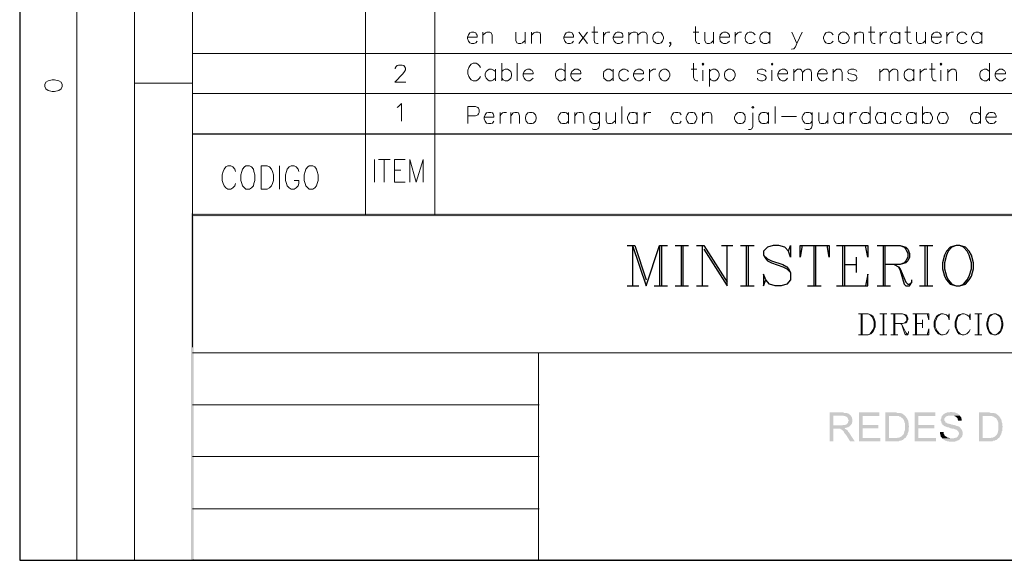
# Model space of a CAD drawing. Header units: millimetres. Extents: x 8 to 202, y 3 to 294.
# Tile 1 of 12: x 8 to 97, y 3 to 52. Entities that reach past the tile are written whole.
import ezdxf

# ---------------------------------------------------------------- set-up
doc = ezdxf.new("R2010")
doc.units = ezdxf.units.MM
doc.layers.add('DGE_CONTORNOS', color=7, linetype='Continuous', lineweight=0)
doc.layers.add('DGE_RELLENO', color=7, linetype='Continuous', lineweight=0)

msp = doc.modelspace()

# ---------------------------------------------------------------- hatches: boundary and pattern name
at = {"layer": 'DGE_RELLENO', "true_color": 0x000000}
for points in [[(23.4527, 34.8263), (23.7067, 34.5723), (201.9723, 34.8263)], [(23.4527, 3.2456), (23.7067, 34.5723), (23.4527, 34.8263)], [(23.7067, 3.3726), (23.4527, 3.2456), (23.7067, 34.5723)], [(23.7067, 34.5723), (201.9723, 34.8263), (201.8453, 34.5723)], [(82.677, 16.7076), (81.534, 16.7076), (81.534, 14.0829), (81.8727, 14.0829), (81.8727, 15.2259), (82.2537, 15.2259), (82.8887, 15.2683), (82.931, 15.2683), (83.0157, 15.3106), (83.1003, 15.3106), (83.1427, 15.3529), (83.2273, 15.3529), (83.2697, 15.3953), (83.3543, 15.4376), (83.3967, 15.4799), (83.439, 15.5223), (81.8727, 15.5223), (81.8727, 16.4113), (82.677, 16.4113), (83.439, 16.4536), (83.3967, 16.4959), (83.312, 16.5383), (83.2697, 16.5806), (83.2273, 16.623), (83.1427, 16.623), (83.058, 16.6653), (82.8463, 16.6653), (82.7617, 16.7076)], [(83.439, 16.4536), (82.677, 16.4113), (82.804, 16.4113), (82.8887, 16.3689), (82.9733, 16.3689), (83.0157, 16.3266), (83.058, 16.3266), (83.1003, 16.2843), (83.1427, 16.2419), (83.185, 16.1996), (83.2273, 16.115), (83.2273, 16.0726), (83.2697, 15.988), (83.2697, 15.9456), (83.2273, 15.8609), (83.2273, 15.8186), (83.185, 15.7339), (83.1427, 15.6916), (83.1003, 15.6493), (83.058, 15.607), (82.9733, 15.607), (82.9733, 15.5646), (82.7617, 15.5646), (82.677, 15.5223), (81.8727, 15.5223), (83.439, 15.5223), (83.4813, 15.5646), (83.5237, 15.6493), (83.566, 15.6916), (83.566, 15.7763), (83.6083, 15.8186), (83.6083, 16.115), (83.566, 16.1573), (83.566, 16.2419), (83.5237, 16.3266), (83.4813, 16.3689), (83.4813, 16.4113)], [(86.0637, 16.7076), (84.201, 16.7076), (84.201, 14.0829), (86.1483, 14.0829), (86.1483, 14.3793), (84.5397, 14.3793), (84.5397, 15.2683), (85.979, 15.2683), (85.979, 15.5646), (84.5397, 15.5646), (84.5397, 16.3689), (86.0637, 16.3689)], [(87.503, 16.7076), (86.614, 16.7076), (86.614, 14.0829), (87.8417, 14.0829), (87.884, 14.1253), (88.011, 14.1253), (88.0957, 14.1676), (88.138, 14.2099), (88.2227, 14.2099), (88.265, 14.2523), (88.3073, 14.2946), (88.3497, 14.3369), (88.392, 14.3793), (86.9527, 14.3793), (86.9527, 16.3689), (87.503, 16.3689), (88.392, 16.4113), (88.3497, 16.4536), (88.3073, 16.4959), (88.2227, 16.5383), (88.1803, 16.5806), (88.0957, 16.623), (88.0533, 16.623), (87.9687, 16.6653), (87.6723, 16.6653), (87.5877, 16.7076)], [(88.392, 16.4113), (87.503, 16.3689), (87.8417, 16.3689), (87.884, 16.3266), (87.9687, 16.3266), (88.011, 16.2843), (88.0533, 16.2419), (88.138, 16.1996), (88.1803, 16.1573), (88.2227, 16.115), (88.265, 16.0303), (88.3073, 15.988), (88.3073, 15.9456), (88.3497, 15.8609), (88.3497, 15.8186), (88.392, 15.7339), (88.392, 15.0989), (88.3497, 15.0143), (88.3497, 14.8873), (88.3073, 14.8873), (88.3073, 14.8026), (88.265, 14.7179), (88.2227, 14.6756), (88.1803, 14.6333), (88.138, 14.5909), (88.0957, 14.5486), (88.0533, 14.5063), (87.9687, 14.464), (87.884, 14.4216), (87.757, 14.4216), (87.6723, 14.3793), (86.9527, 14.3793), (88.392, 14.3793), (88.4767, 14.4216), (88.519, 14.5063), (88.519, 14.5486), (88.5613, 14.5909), (88.6037, 14.6756), (88.646, 14.7179), (88.646, 14.8026), (88.6883, 14.8873), (88.6883, 14.972), (88.7307, 15.0143), (88.7307, 15.3106), (88.773, 15.3953), (88.773, 15.4376), (88.7307, 15.5223), (88.7307, 15.7339), (88.6883, 15.8186), (88.6883, 15.9456), (88.646, 16.0303), (88.646, 16.0726), (88.6037, 16.115), (88.5613, 16.1996), (88.519, 16.2419), (88.4767, 16.3266), (88.4343, 16.3689)], [(91.1437, 16.7076), (89.281, 16.7076), (89.281, 14.0829), (91.2283, 14.0829), (91.2283, 14.3793), (89.6197, 14.3793), (89.6197, 15.2683), (91.059, 15.2683), (91.059, 15.5646), (89.6197, 15.5646), (89.6197, 16.3689), (91.1437, 16.3689)], [(92.583, 16.7499), (92.4983, 16.7499), (92.456, 16.7076), (92.2443, 16.7076), (92.1597, 16.6653), (92.1173, 16.6653), (92.0327, 16.623), (91.9903, 16.5806), (91.9057, 16.5383), (91.8633, 16.4959), (91.821, 16.4536), (91.7787, 16.3689), (91.7363, 16.3689), (91.7363, 16.2843), (91.694, 16.2419), (91.694, 16.1573), (91.6517, 16.0726), (91.6517, 15.9456), (91.694, 15.9033), (91.694, 15.8186), (91.7363, 15.7339), (91.7363, 15.6916), (91.7787, 15.6916), (91.7787, 15.607), (91.8633, 15.5646), (91.9057, 15.5223), (91.948, 15.4799), (92.0327, 15.4376), (92.075, 15.4376), (92.1597, 15.3953), (92.202, 15.3953), (92.2867, 15.3529), (92.3713, 15.3529), (92.456, 15.3106), (92.5407, 15.2683), (92.583, 15.2683), (92.71, 15.2259), (92.837, 15.2259), (92.9217, 15.1836), (92.964, 15.1836), (93.0063, 15.1413), (93.091, 15.1413), (93.1333, 15.0989), (93.1757, 15.0566), (93.218, 15.0143), (93.2603, 14.972), (93.2603, 14.9296), (93.3027, 14.8449), (93.3027, 14.7179), (93.2603, 14.6333), (93.218, 14.5486), (93.1757, 14.5063), (93.1333, 14.464), (93.091, 14.4216), (93.0063, 14.4216), (92.964, 14.3793), (92.8793, 14.3793), (92.7947, 14.3369), (91.7787, 14.3369), (91.821, 14.2946), (91.9057, 14.2523), (91.948, 14.2099), (92.0327, 14.1676), (92.075, 14.1253), (92.1597, 14.1253), (92.2443, 14.0829), (92.3713, 14.0829), (92.4137, 14.0406), (92.6677, 14.0406), (92.9217, 14.0406), (92.964, 14.0829), (93.0487, 14.0829), (93.091, 14.1253), (93.1757, 14.1253), (93.1757, 14.1676), (93.2603, 14.1676), (93.3027, 14.2099), (93.3873, 14.2523), (93.4297, 14.3369), (93.472, 14.3793), (93.5143, 14.4216), (93.5567, 14.464), (93.599, 14.5486), (93.599, 14.5909), (93.6413, 14.6756), (93.6413, 14.9296), (93.599, 15.0143), (93.599, 15.0566), (93.5567, 15.1413), (93.5143, 15.1836), (93.472, 15.2259), (93.4297, 15.3106), (93.3873, 15.3529), (93.345, 15.3953), (93.2603, 15.4376), (93.1757, 15.4376), (93.1757, 15.4799), (93.091, 15.4799), (93.0063, 15.5223), (92.964, 15.5223), (92.8793, 15.5646), (92.7947, 15.5646), (92.71, 15.607), (92.6253, 15.607), (92.5407, 15.6493), (92.456, 15.6493), (92.3713, 15.6916), (92.2867, 15.6916), (92.202, 15.7339), (92.1597, 15.7763), (92.1173, 15.7763), (92.075, 15.8186), (92.075, 15.8609), (92.0327, 15.9033), (91.9903, 15.9456), (91.9903, 16.1573), (92.0327, 16.1996), (92.075, 16.2843), (92.1173, 16.3266), (92.1597, 16.3266), (92.202, 16.3689), (92.2867, 16.3689), (92.329, 16.4113), (93.3873, 16.4113), (93.345, 16.4959), (93.2603, 16.5383), (93.218, 16.5806), (93.1757, 16.623), (93.091, 16.623), (93.091, 16.6653), (93.0063, 16.6653), (92.964, 16.7076), (92.7523, 16.7076), (92.6677, 16.7499)], [(93.3873, 16.4113), (92.583, 16.4113), (92.8793, 16.4113), (92.9217, 16.3689), (93.0063, 16.3266), (93.0487, 16.2843), (93.091, 16.2419), (93.1333, 16.1996), (93.1757, 16.1573), (93.1757, 16.0726), (93.218, 16.0303), (93.218, 15.9456), (93.5567, 15.9456), (93.5567, 16.115), (93.5143, 16.1573), (93.5143, 16.2419), (93.472, 16.2843), (93.4297, 16.3689)], [(96.012, 16.7076), (95.123, 16.7076), (95.123, 14.0829), (96.3507, 14.0829), (96.393, 14.1253), (96.52, 14.1253), (96.6047, 14.1676), (96.647, 14.2099), (96.7317, 14.2099), (96.774, 14.2523), (96.8163, 14.2946), (96.8587, 14.3369), (96.901, 14.3793), (95.4617, 14.3793), (95.4617, 16.3689), (96.012, 16.3689), (96.901, 16.4113), (96.8587, 16.4536), (96.8163, 16.4959), (96.7317, 16.5383), (96.6893, 16.5806), (96.6047, 16.623), (96.5623, 16.623), (96.4777, 16.6653), (96.1813, 16.6653), (96.0967, 16.7076)], [(96.901, 16.4113), (96.012, 16.3689), (96.3507, 16.3689), (96.393, 16.3266), (96.4777, 16.3266), (96.52, 16.2843), (96.5623, 16.2419), (96.647, 16.1996), (96.6893, 16.1573), (96.7317, 16.115), (96.774, 16.0303), (96.8163, 15.988), (96.8163, 15.9456), (96.8587, 15.8609), (96.8587, 15.8186), (96.901, 15.7339), (96.901, 15.0989), (96.8587, 15.0143), (96.8587, 14.8873), (96.8163, 14.8873), (96.8163, 14.8026), (96.774, 14.7179), (96.7317, 14.6756), (96.6893, 14.6333), (96.647, 14.5909), (96.6047, 14.5486), (96.5623, 14.5063), (96.4777, 14.464), (96.393, 14.4216), (96.266, 14.4216), (96.1813, 14.3793), (95.4617, 14.3793), (96.901, 14.3793), (96.9857, 14.4216), (97.028, 14.5063), (97.028, 14.5486), (97.0703, 14.5909), (97.1127, 14.6756), (97.155, 14.7179), (97.155, 14.8026), (97.1973, 14.8873), (97.1973, 14.972), (97.2397, 15.0143), (97.2397, 15.3106), (97.282, 15.3953), (97.282, 15.4376), (97.2397, 15.5223), (97.2397, 15.7339), (97.1973, 15.8186), (97.1973, 15.9456), (97.155, 16.0303), (97.155, 16.0726), (97.1127, 16.115), (97.0703, 16.1996), (97.028, 16.2419), (96.9857, 16.3266), (96.9433, 16.3689)], [(82.8887, 15.2683), (82.2537, 15.2259), (82.5077, 15.2259), (82.55, 15.1836), (82.6347, 15.1413), (82.677, 15.0989), (82.7193, 15.0566), (82.804, 14.972), (82.8463, 14.9296), (82.8463, 14.8873), (82.8887, 14.8449), (82.931, 14.7603), (82.9733, 14.7179), (83.058, 14.6333), (83.3967, 14.0829), (83.82, 14.0829), (83.3543, 14.8026), (83.312, 14.8873), (83.2697, 14.9296), (83.2273, 14.972), (83.185, 15.0566), (83.1427, 15.0989), (83.1003, 15.1413), (83.058, 15.1413), (83.0157, 15.1836), (82.931, 15.2259)], [(91.9057, 14.9296), (91.567, 14.9296), (91.567, 14.7603), (91.6093, 14.7179), (91.6093, 14.6333), (91.6517, 14.5909), (91.6517, 14.5063), (91.694, 14.464), (91.7363, 14.4216), (91.7787, 14.3369), (92.6677, 14.3369), (92.5407, 14.3369), (92.456, 14.3793), (92.3713, 14.3793), (92.329, 14.4216), (92.2443, 14.4216), (92.202, 14.464), (92.1597, 14.5063), (92.075, 14.5486), (92.0327, 14.5909), (91.9903, 14.6333), (91.9903, 14.6756), (91.948, 14.7179), (91.9057, 14.8026), (91.9057, 14.8873)], [(23.5797, 3.2456), (23.7067, 3.3726), (23.4527, 3.2456)], [(201.9723, 3.2456), (201.8453, 3.3726), (23.5797, 3.2456)], [(201.8453, 3.3726), (23.5797, 3.2456), (23.7067, 3.3726)]]:
    msp.add_hatch(color=7, dxfattribs=at).paths.add_polyline_path(points, flags=0)

# ---------------------------------------------------------------- linework, layer by layer
at = {"layer": 'DGE_CONTORNOS', "lineweight": 25}
for points in [[(7.874, 293.9063), (7.874, 3.2456)], [(23.5797, 42.0653), (201.9723, 42.0653)], [(23.5797, 34.6993), (201.9723, 34.6993)], [(63.119, 31.9053), (63.8387, 31.9053)], [(63.627, 31.9053), (63.627, 28.2223)], [(63.627, 31.9053), (64.8547, 28.2223), (66.0823, 31.9053), (66.0823, 28.2223)], [(63.8387, 31.9053), (64.8547, 28.7726)], [(66.0823, 31.9053), (66.802, 31.9053)], [(66.2517, 31.9053), (66.2517, 28.2223)], [(67.4793, 31.9053), (68.707, 31.9053)], [(68.0297, 31.9053), (68.0297, 28.2223)], [(68.199, 31.9053), (68.199, 28.2223)], [(69.4267, 31.9053), (70.104, 31.9053)], [(69.9347, 31.9053), (69.9347, 28.2223)], [(70.104, 31.9053), (72.2207, 28.5609)], [(70.104, 31.5666), (72.2207, 28.2223), (72.2207, 31.9053)], [(71.7127, 31.9053), (72.7287, 31.9053)], [(73.4483, 31.9053), (74.676, 31.9053)], [(73.9563, 31.9053), (73.9563, 28.2223)], [(74.1257, 31.9053), (74.1257, 28.2223)], [(77.8087, 31.3973), (77.978, 31.9053), (77.978, 30.847), (77.8087, 31.3973), (77.47, 31.7359), (76.9197, 31.9053), (76.4117, 31.9053), (75.9037, 31.7359), (75.5227, 31.3973), (75.5227, 31.0163), (75.7343, 30.6776), (75.9037, 30.5083), (76.2423, 30.339), (77.3007, 29.9579), (77.6393, 29.7886), (77.978, 29.4499)], [(79.0363, 31.9053), (78.867, 30.847), (78.867, 31.9053), (81.4917, 31.9053), (81.4917, 30.847), (81.3223, 31.9053)], [(80.0947, 31.9053), (80.0947, 28.2223)], [(80.264, 31.9053), (80.264, 28.2223)], [(82.169, 31.9053), (85.0053, 31.9053), (85.0053, 30.847), (84.7937, 31.9053)], [(82.7193, 31.9053), (82.7193, 28.2223)], [(82.8887, 31.9053), (82.8887, 28.2223)], [(85.852, 31.9053), (87.9687, 31.9053), (88.4767, 31.7359), (88.646, 31.5666), (88.8153, 31.1856), (88.8153, 30.847), (88.646, 30.5083), (88.4767, 30.339), (87.9687, 30.1696), (86.5717, 30.1696)], [(86.4023, 31.9053), (86.4023, 28.2223)], [(86.5717, 31.9053), (86.5717, 28.2223)], [(87.9687, 31.9053), (88.3073, 31.7359), (88.4767, 31.5666), (88.646, 31.1856), (88.646, 30.847), (88.4767, 30.5083), (88.3073, 30.339), (87.9687, 30.1696)], [(89.7043, 31.9053), (90.932, 31.9053)], [(90.2123, 31.9053), (90.2123, 28.2223)], [(90.424, 31.9053), (90.424, 28.2223)], [(93.0487, 31.9053), (92.4983, 31.7359), (92.1597, 31.3973), (91.9903, 31.0163), (91.821, 30.339), (91.821, 29.7886), (91.9903, 29.1113), (92.1597, 28.7726), (92.4983, 28.3916), (93.0487, 28.2223), (93.3873, 28.2223), (93.8953, 28.3916), (94.234, 28.7726), (94.4457, 29.1113), (94.615, 29.7886), (94.615, 30.339), (94.4457, 31.0163), (94.234, 31.3973), (93.8953, 31.7359), (93.3873, 31.9053), (93.0487, 31.9053), (92.6677, 31.7359), (92.329, 31.3973), (92.1597, 31.0163), (91.9903, 30.339), (91.9903, 29.7886), (92.1597, 29.1113), (92.329, 28.7726), (92.6677, 28.3916), (93.0487, 28.2223)], [(93.3873, 28.2223), (93.726, 28.3916), (94.0647, 28.7726), (94.234, 29.1113), (94.4457, 29.7886), (94.4457, 30.339), (94.234, 31.0163), (94.0647, 31.3973), (93.726, 31.7359), (93.3873, 31.9053)], [(75.5227, 31.0163), (75.9037, 30.6776), (76.2423, 30.5083), (77.3007, 30.1696), (77.6393, 29.9579), (77.8087, 29.7886), (77.978, 29.4499), (77.978, 28.7726), (77.6393, 28.3916), (77.1313, 28.2223), (76.581, 28.2223), (76.073, 28.3916), (75.7343, 28.7726), (75.5227, 29.2806), (75.5227, 28.2223), (75.7343, 28.7726)], [(83.947, 30.847), (83.947, 29.4499)], [(82.8887, 30.1696), (83.947, 30.1696)], [(87.4183, 30.1696), (87.7993, 29.9579), (87.9687, 29.7886), (88.4767, 28.5609), (88.646, 28.3916), (88.8153, 28.3916), (89.027, 28.5609)], [(87.7993, 29.9579), (87.9687, 29.6193), (88.3073, 28.3916), (88.4767, 28.2223), (88.8153, 28.2223), (89.027, 28.5609), (89.027, 28.7726)], [(82.169, 28.2223), (85.0053, 28.2223), (85.0053, 29.2806), (84.7937, 28.2223)], [(63.119, 28.2223), (64.1773, 28.2223)], [(65.5743, 28.2223), (66.802, 28.2223)], [(67.4793, 28.2223), (68.707, 28.2223)], [(69.4267, 28.2223), (70.485, 28.2223)], [(73.4483, 28.2223), (74.676, 28.2223)], [(79.5443, 28.2223), (80.772, 28.2223)], [(85.852, 28.2223), (87.0797, 28.2223)], [(89.7043, 28.2223), (90.932, 28.2223)], [(7.874, 3.2456), (201.9723, 3.2456)]]:
    msp.add_lwpolyline(points, dxfattribs=at)
at = {"layer": 'DGE_CONTORNOS', "lineweight": 5}
for points in [[(13.081, 293.9063), (13.081, 22.6343)], [(18.3303, 293.9063), (18.3303, 22.6343)], [(23.5797, 293.9063), (23.5797, 22.6343)], [(39.3277, 86.1344), (39.3277, 34.6993)], [(45.6353, 86.1344), (45.6353, 34.6993)], [(13.081, 69.1587), (13.081, 24.2006)], [(23.5797, 49.389), (201.9723, 49.389)], [(23.5797, 46.6797), (18.3303, 46.6797)], [(23.5797, 45.7484), (201.9723, 45.7484)], [(13.081, 34.6993), (13.081, 3.2456)], [(18.3303, 34.6993), (18.3303, 3.2456)], [(84.1587, 25.6823), (85.0477, 25.6823), (85.3017, 25.5976), (85.5133, 25.4283), (85.598, 25.2166), (85.6827, 24.9626), (85.6827, 24.497), (85.598, 24.2429), (85.5133, 24.0736), (85.3017, 23.8619), (85.0477, 23.7773), (84.1587, 23.7773)], [(84.4127, 25.6823), (84.4127, 23.7773)], [(84.4973, 25.6823), (84.4973, 23.7773)], [(85.0477, 25.6823), (85.217, 25.5976), (85.3863, 25.4283), (85.5133, 25.2166), (85.598, 24.9626), (85.598, 24.497), (85.5133, 24.2429), (85.3863, 24.0736), (85.217, 23.8619), (85.0477, 23.7773)], [(86.106, 25.6823), (86.741, 25.6823)], [(86.4023, 25.6823), (86.4023, 23.7773)], [(86.487, 25.6823), (86.487, 23.7773)], [(87.122, 25.6823), (88.1803, 25.6823), (88.4767, 25.5976), (88.5613, 25.513), (88.646, 25.3013), (88.646, 25.132), (88.5613, 24.9626), (88.4767, 24.8779), (88.1803, 24.7933), (87.4607, 24.7933)], [(87.376, 25.6823), (87.376, 23.7773)], [(87.4607, 25.6823), (87.4607, 23.7773)], [(88.1803, 25.6823), (88.392, 25.5976), (88.4767, 25.513), (88.5613, 25.3013), (88.5613, 25.132), (88.4767, 24.9626), (88.392, 24.8779), (88.1803, 24.7933)], [(89.1117, 25.6823), (90.551, 25.6823), (90.551, 25.132), (90.424, 25.6823)], [(89.3657, 25.6823), (89.3657, 23.7773)], [(89.4503, 25.6823), (89.4503, 23.7773)], [(90.0007, 25.132), (90.0007, 24.4123)], [(92.329, 25.4283), (92.4137, 25.132), (92.4137, 25.6823), (92.329, 25.4283), (92.1597, 25.5976), (91.8633, 25.6823), (91.694, 25.6823), (91.44, 25.5976), (91.2707, 25.4283), (91.1437, 25.2166), (91.059, 24.9626), (91.059, 24.497), (91.1437, 24.2429), (91.2707, 24.0736), (91.44, 23.8619), (91.694, 23.7773), (91.8633, 23.7773), (92.1597, 23.8619), (92.329, 24.0736), (92.4137, 24.2429)], [(91.694, 25.6823), (91.5247, 25.5976), (91.3553, 25.4283), (91.2707, 25.2166), (91.1437, 24.9626), (91.1437, 24.497), (91.2707, 24.2429), (91.3553, 24.0736), (91.5247, 23.8619), (91.694, 23.7773)], [(94.234, 25.4283), (94.3187, 25.132), (94.3187, 25.6823), (94.234, 25.4283), (94.0223, 25.5976), (93.7683, 25.6823), (93.599, 25.6823), (93.3027, 25.5976), (93.1333, 25.4283), (93.0487, 25.2166), (92.964, 24.9626), (92.964, 24.497), (93.0487, 24.2429), (93.1333, 24.0736), (93.3027, 23.8619), (93.599, 23.7773), (93.7683, 23.7773), (94.0223, 23.8619), (94.234, 24.0736), (94.3187, 24.2429)], [(93.599, 25.6823), (93.4297, 25.5976), (93.218, 25.4283), (93.1333, 25.2166), (93.0487, 24.9626), (93.0487, 24.497), (93.1333, 24.2429), (93.218, 24.0736), (93.4297, 23.8619), (93.599, 23.7773)], [(94.742, 25.6823), (95.377, 25.6823)], [(95.0383, 25.6823), (95.0383, 23.7773)], [(95.123, 25.6823), (95.123, 23.7773)], [(96.4777, 25.6823), (96.1813, 25.5976), (96.012, 25.4283), (95.9273, 25.2166), (95.8427, 24.8779), (95.8427, 24.5816), (95.9273, 24.2429), (96.012, 24.0736), (96.1813, 23.8619), (96.4777, 23.7773), (96.647, 23.7773), (96.901, 23.8619), (97.1127, 24.0736), (97.1973, 24.2429), (97.282, 24.5816), (97.282, 24.8779), (97.1973, 25.2166), (97.1127, 25.4283), (96.901, 25.5976), (96.647, 25.6823), (96.4777, 25.6823), (96.3083, 25.5976), (96.0967, 25.4283), (96.012, 25.2166), (95.9273, 24.8779), (95.9273, 24.5816), (96.012, 24.2429), (96.0967, 24.0736), (96.3083, 23.8619), (96.4777, 23.7773)], [(96.647, 23.7773), (96.8163, 23.8619), (97.028, 24.0736), (97.1127, 24.2429), (97.1973, 24.5816), (97.1973, 24.8779), (97.1127, 25.2166), (97.028, 25.4283), (96.8163, 25.5976), (96.647, 25.6823)], [(87.9263, 24.7933), (88.0957, 24.7086), (88.1803, 24.5816), (88.4767, 23.989), (88.5613, 23.8619), (88.646, 23.8619), (88.7307, 23.989)], [(88.0957, 24.7086), (88.1803, 24.497), (88.392, 23.8619), (88.4767, 23.7773), (88.646, 23.7773), (88.7307, 23.989), (88.7307, 24.0736)], [(89.1117, 23.7773), (90.551, 23.7773), (90.551, 24.3276), (90.424, 23.7773)], [(89.4503, 24.7933), (90.0007, 24.7933)], [(86.106, 23.7773), (86.741, 23.7773)], [(87.122, 23.7773), (87.757, 23.7773)], [(94.742, 23.7773), (95.377, 23.7773)], [(55.0757, 17.3849), (55.118, 17.3849)], [(55.0757, 12.6859), (55.118, 12.6859)], [(55.0757, 7.9446), (55.118, 7.9446)]]:
    msp.add_lwpolyline(points, dxfattribs=at)
at = {"layer": 'DGE_CONTORNOS', "lineweight": 13}
for points in [[(48.5987, 50.8707), (49.4877, 50.8707), (49.4877, 51.04), (49.403, 51.167), (49.3607, 51.2517), (49.1913, 51.3364), (48.9797, 51.3364), (48.8103, 51.2517), (48.6833, 51.0824), (48.5987, 50.8707), (48.5987, 50.7437), (48.6833, 50.4897), (48.8103, 50.3627), (48.9797, 50.278), (49.1913, 50.278), (49.3607, 50.3627), (49.4877, 50.4897)], [(49.9957, 51.3364), (49.9957, 50.278)], [(49.9957, 51.04), (50.2497, 51.2517), (50.3767, 51.3364), (50.6307, 51.3364), (50.7577, 51.2517), (50.8423, 51.04), (50.8423, 50.278)], [(53.0013, 51.3364), (53.0013, 50.5744), (53.086, 50.3627), (53.2553, 50.278), (53.467, 50.278), (53.594, 50.3627), (53.848, 50.5744)], [(53.848, 51.3364), (53.848, 50.278)], [(54.4407, 51.3364), (54.4407, 50.278)], [(54.4407, 51.04), (54.6523, 51.2517), (54.8217, 51.3364), (55.0333, 51.3364), (55.2027, 51.2517), (55.245, 51.04), (55.245, 50.278)], [(57.3617, 50.8707), (58.2507, 50.8707), (58.2507, 51.04), (58.166, 51.167), (58.1237, 51.2517), (57.9543, 51.3364), (57.7427, 51.3364), (57.5733, 51.2517), (57.4463, 51.0824), (57.3617, 50.8707), (57.3617, 50.7437), (57.4463, 50.4897), (57.5733, 50.3627), (57.7427, 50.278), (57.9543, 50.278), (58.1237, 50.3627), (58.2507, 50.4897)], [(58.7163, 51.3364), (59.5207, 50.278)], [(59.5207, 51.3364), (58.7163, 50.278)], [(59.9017, 51.3364), (60.452, 51.3364)], [(60.1133, 51.8444), (60.1133, 50.5744), (60.198, 50.3627), (60.3673, 50.278), (60.4943, 50.278)], [(60.96, 51.3364), (60.96, 50.278)], [(60.96, 50.8707), (61.0447, 51.0824), (61.1717, 51.2517), (61.341, 51.3364), (61.5527, 51.3364)], [(61.849, 50.8707), (62.738, 50.8707), (62.738, 51.04), (62.6957, 51.167), (62.611, 51.2517), (62.4417, 51.3364), (62.23, 51.3364), (62.103, 51.2517), (61.9337, 51.0824), (61.849, 50.8707), (61.849, 50.7437), (61.9337, 50.4897), (62.103, 50.3627), (62.23, 50.278), (62.4417, 50.278), (62.611, 50.3627), (62.738, 50.4897)], [(63.2883, 51.3364), (63.2883, 50.278)], [(63.2883, 51.04), (63.5, 51.2517), (63.6693, 51.3364), (63.881, 51.3364), (64.0503, 51.2517), (64.0927, 51.04), (64.0927, 50.278)], [(64.0927, 51.04), (64.3467, 51.2517), (64.4737, 51.3364), (64.7277, 51.3364), (64.8547, 51.2517), (64.9393, 51.04), (64.9393, 50.278)], [(65.8283, 51.3364), (65.7013, 51.2517), (65.532, 51.0824), (65.4473, 50.8707), (65.4473, 50.7437), (65.532, 50.4897), (65.7013, 50.3627), (65.8283, 50.278), (66.04, 50.278), (66.2093, 50.3627), (66.3363, 50.4897), (66.421, 50.7437), (66.421, 50.8707), (66.3363, 51.0824), (66.2093, 51.2517), (66.04, 51.3364), (65.8283, 51.3364)], [(69.1303, 51.3364), (69.6383, 51.3364)], [(69.342, 51.8444), (69.342, 50.5744), (69.4267, 50.3627), (69.596, 50.278), (69.723, 50.278)], [(70.1887, 51.3364), (70.1887, 50.5744), (70.2733, 50.3627), (70.4003, 50.278), (70.612, 50.278), (70.7813, 50.3627), (70.993, 50.5744)], [(70.993, 51.3364), (70.993, 50.278)], [(71.5433, 50.8707), (72.4323, 50.8707), (72.4323, 51.04), (72.3477, 51.167), (72.263, 51.2517), (72.136, 51.3364), (71.882, 51.3364), (71.755, 51.2517), (71.5857, 51.0824), (71.5433, 50.8707), (71.5433, 50.7437), (71.5857, 50.4897), (71.755, 50.3627), (71.882, 50.278), (72.136, 50.278), (72.263, 50.3627), (72.4323, 50.4897)], [(72.9403, 51.3364), (72.9403, 50.278)], [(72.9403, 50.8707), (73.025, 51.0824), (73.1943, 51.2517), (73.3213, 51.3364), (73.533, 51.3364)], [(74.7607, 51.0824), (74.5913, 51.2517), (74.4643, 51.3364), (74.2103, 51.3364), (74.0833, 51.2517), (73.914, 51.0824), (73.8717, 50.8707), (73.8717, 50.7437), (73.914, 50.4897), (74.0833, 50.3627), (74.2103, 50.278), (74.4643, 50.278), (74.5913, 50.3627), (74.7607, 50.4897)], [(76.1153, 51.0824), (75.946, 51.2517), (75.819, 51.3364), (75.565, 51.3364), (75.438, 51.2517), (75.2687, 51.0824), (75.184, 50.8707), (75.184, 50.7437), (75.2687, 50.4897), (75.438, 50.3627), (75.565, 50.278), (75.819, 50.278), (75.946, 50.3627), (76.1153, 50.4897)], [(76.1153, 51.3364), (76.1153, 50.278)], [(78.105, 51.3364), (78.5707, 50.278), (79.0363, 51.3364)], [(81.8727, 51.0824), (81.7033, 51.2517), (81.5763, 51.3364), (81.3647, 51.3364), (81.1953, 51.2517), (81.0683, 51.0824), (80.9837, 50.8707), (80.9837, 50.7437), (81.0683, 50.4897), (81.1953, 50.3627), (81.3647, 50.278), (81.5763, 50.278), (81.7033, 50.3627), (81.8727, 50.4897)], [(82.677, 51.3364), (82.55, 51.2517), (82.3807, 51.0824), (82.3383, 50.8707), (82.3383, 50.7437), (82.3807, 50.4897), (82.55, 50.3627), (82.677, 50.278), (82.931, 50.278), (83.058, 50.3627), (83.2273, 50.4897), (83.312, 50.7437), (83.312, 50.8707), (83.2273, 51.0824), (83.058, 51.2517), (82.931, 51.3364), (82.677, 51.3364)], [(83.82, 51.3364), (83.82, 50.278)], [(83.82, 51.04), (84.0317, 51.2517), (84.201, 51.3364), (84.4127, 51.3364), (84.582, 51.2517), (84.6243, 51.04), (84.6243, 50.278)], [(85.09, 51.3364), (85.6403, 51.3364)], [(85.3017, 51.8444), (85.3017, 50.5744), (85.3863, 50.3627), (85.5557, 50.278), (85.6827, 50.278)], [(86.1483, 51.3364), (86.1483, 50.278)], [(86.1483, 50.8707), (86.233, 51.0824), (86.36, 51.2517), (86.5293, 51.3364), (86.741, 51.3364)], [(87.9263, 51.0824), (87.7993, 51.2517), (87.63, 51.3364), (87.4183, 51.3364), (87.249, 51.2517), (87.122, 51.0824), (87.0373, 50.8707), (87.0373, 50.7437), (87.122, 50.4897), (87.249, 50.3627), (87.4183, 50.278), (87.63, 50.278), (87.7993, 50.3627), (87.9263, 50.4897)], [(87.9263, 51.3364), (87.9263, 50.278)], [(88.392, 51.3364), (88.9, 51.3364)], [(88.6037, 51.8444), (88.6037, 50.5744), (88.6883, 50.3627), (88.8577, 50.278), (88.9847, 50.278)], [(89.4503, 51.3364), (89.4503, 50.5744), (89.535, 50.3627), (89.662, 50.278), (89.8737, 50.278), (90.043, 50.3627), (90.2547, 50.5744)], [(90.2547, 51.3364), (90.2547, 50.278)], [(90.805, 50.8707), (91.694, 50.8707), (91.694, 51.04), (91.6093, 51.167), (91.5247, 51.2517), (91.3977, 51.3364), (91.186, 51.3364), (91.0167, 51.2517), (90.8473, 51.0824), (90.805, 50.8707), (90.805, 50.7437), (90.8473, 50.4897), (91.0167, 50.3627), (91.186, 50.278), (91.3977, 50.278), (91.5247, 50.3627), (91.694, 50.4897)], [(92.202, 51.3364), (92.202, 50.278)], [(92.202, 50.8707), (92.2867, 51.0824), (92.456, 51.2517), (92.583, 51.3364), (92.7947, 51.3364)], [(94.0223, 51.0824), (93.853, 51.2517), (93.726, 51.3364), (93.472, 51.3364), (93.345, 51.2517), (93.1757, 51.0824), (93.1333, 50.8707), (93.1333, 50.7437), (93.1757, 50.4897), (93.345, 50.3627), (93.472, 50.278), (93.726, 50.278), (93.853, 50.3627), (94.0223, 50.4897)], [(95.377, 51.0824), (95.2077, 51.2517), (95.0807, 51.3364), (94.8267, 51.3364), (94.6997, 51.2517), (94.5303, 51.0824), (94.4457, 50.8707), (94.4457, 50.7437), (94.5303, 50.4897), (94.6997, 50.3627), (94.8267, 50.278), (95.0807, 50.278), (95.2077, 50.3627), (95.377, 50.4897)], [(95.377, 51.3364), (95.377, 50.278)], [(67.0983, 50.3627), (67.0137, 50.405), (66.9713, 50.3627), (67.0137, 50.278), (67.0983, 50.3627), (67.0983, 50.1934), (67.0137, 50.0664), (66.9713, 49.9817)], [(78.5707, 50.278), (78.4437, 49.9817), (78.2743, 49.8124), (78.105, 49.77), (78.0627, 49.77)], [(49.784, 48.119), (49.6993, 48.246), (49.53, 48.4154), (49.403, 48.5), (49.1067, 48.5), (48.9373, 48.4154), (48.8103, 48.246), (48.7257, 48.119), (48.641, 47.865), (48.641, 47.5264), (48.7257, 47.2724), (48.8103, 47.1454), (48.9373, 46.976), (49.1067, 46.8914), (49.403, 46.8914), (49.53, 46.976), (49.6993, 47.1454), (49.784, 47.2724)], [(51.7313, 48.5), (51.7313, 46.8914)], [(53.1283, 48.5), (53.1283, 46.8914)], [(57.4887, 48.5), (57.4887, 46.8914)], [(69.1727, 48.5), (69.1727, 47.23), (69.2573, 46.976), (69.4267, 46.8914), (69.5537, 46.8914)], [(69.9347, 48.4154), (70.0193, 48.5), (70.104, 48.4154), (70.0193, 48.3307), (69.9347, 48.4154)], [(76.2423, 48.4154), (76.2847, 48.5), (76.3693, 48.4154), (76.2847, 48.3307), (76.2423, 48.4154)], [(90.8473, 48.5), (90.8473, 47.23), (90.932, 46.976), (91.059, 46.8914), (91.2283, 46.8914)], [(91.6093, 48.4154), (91.6517, 48.5), (91.7363, 48.4154), (91.6517, 48.3307), (91.6093, 48.4154)], [(96.0967, 48.5), (96.0967, 46.8914)], [(42.037, 47.992), (42.037, 48.0344), (42.1217, 48.2037), (42.2063, 48.2884), (42.3333, 48.3307), (42.672, 48.3307), (42.799, 48.2884), (42.8837, 48.2037), (42.9683, 48.0344), (42.9683, 47.9074), (42.8837, 47.738), (42.7143, 47.5264), (41.9947, 46.7644), (43.0107, 46.7644)], [(51.1387, 47.738), (50.9693, 47.865), (50.8, 47.9497), (50.5883, 47.9497), (50.4613, 47.865), (50.292, 47.738), (50.2073, 47.5264), (50.2073, 47.357), (50.292, 47.1454), (50.4613, 46.976), (50.5883, 46.8914), (50.8, 46.8914), (50.9693, 46.976), (51.1387, 47.1454)], [(51.1387, 47.9497), (51.1387, 46.8914)], [(51.7313, 47.738), (51.8583, 47.865), (52.0277, 47.9497), (52.2393, 47.9497), (52.4087, 47.865), (52.5357, 47.738), (52.6203, 47.5264), (52.6203, 47.357), (52.5357, 47.1454), (52.4087, 46.976), (52.2393, 46.8914), (52.0277, 46.8914), (51.8583, 46.976), (51.7313, 47.1454)], [(53.6787, 47.5264), (54.5677, 47.5264), (54.5677, 47.6534), (54.483, 47.8227), (54.3983, 47.865), (54.2713, 47.9497), (54.0597, 47.9497), (53.8903, 47.865), (53.7633, 47.738), (53.6787, 47.5264), (53.6787, 47.357), (53.7633, 47.1454), (53.8903, 46.976), (54.0597, 46.8914), (54.2713, 46.8914), (54.3983, 46.976), (54.5677, 47.1454)], [(57.4887, 47.738), (57.3617, 47.865), (57.1923, 47.9497), (56.9807, 47.9497), (56.8113, 47.865), (56.6843, 47.738), (56.5997, 47.5264), (56.5997, 47.357), (56.6843, 47.1454), (56.8113, 46.976), (56.9807, 46.8914), (57.1923, 46.8914), (57.3617, 46.976), (57.4887, 47.1454)], [(57.9967, 47.5264), (58.928, 47.5264), (58.928, 47.6534), (58.8433, 47.8227), (58.7587, 47.865), (58.6317, 47.9497), (58.3777, 47.9497), (58.2507, 47.865), (58.0813, 47.738), (57.9967, 47.5264), (57.9967, 47.357), (58.0813, 47.1454), (58.2507, 46.976), (58.3777, 46.8914), (58.6317, 46.8914), (58.7587, 46.976), (58.928, 47.1454)], [(61.849, 47.738), (61.6797, 47.865), (61.5527, 47.9497), (61.2987, 47.9497), (61.1717, 47.865), (61.0023, 47.738), (60.96, 47.5264), (60.96, 47.357), (61.0023, 47.1454), (61.1717, 46.976), (61.2987, 46.8914), (61.5527, 46.8914), (61.6797, 46.976), (61.849, 47.1454)], [(61.849, 47.9497), (61.849, 46.8914)], [(63.246, 47.738), (63.119, 47.865), (62.9497, 47.9497), (62.738, 47.9497), (62.5687, 47.865), (62.4417, 47.738), (62.357, 47.5264), (62.357, 47.357), (62.4417, 47.1454), (62.5687, 46.976), (62.738, 46.8914), (62.9497, 46.8914), (63.119, 46.976), (63.246, 47.1454)], [(63.7117, 47.5264), (64.6007, 47.5264), (64.6007, 47.6534), (64.5583, 47.8227), (64.4737, 47.865), (64.3043, 47.9497), (64.0927, 47.9497), (63.9233, 47.865), (63.7963, 47.738), (63.7117, 47.5264), (63.7117, 47.357), (63.7963, 47.1454), (63.9233, 46.976), (64.0927, 46.8914), (64.3043, 46.8914), (64.4737, 46.976), (64.6007, 47.1454)], [(65.151, 47.9497), (65.151, 46.8914)], [(65.151, 47.5264), (65.1933, 47.738), (65.3627, 47.865), (65.532, 47.9497), (65.7437, 47.9497)], [(66.421, 47.9497), (66.2517, 47.865), (66.1247, 47.738), (66.04, 47.5264), (66.04, 47.357), (66.1247, 47.1454), (66.2517, 46.976), (66.421, 46.8914), (66.6327, 46.8914), (66.802, 46.976), (66.929, 47.1454), (67.0137, 47.357), (67.0137, 47.5264), (66.929, 47.738), (66.802, 47.865), (66.6327, 47.9497), (66.421, 47.9497)], [(68.961, 47.9497), (69.469, 47.9497)], [(70.0193, 47.865), (70.0193, 46.8914)], [(70.612, 47.9497), (70.612, 46.3834)], [(70.612, 47.738), (70.739, 47.865), (70.9083, 47.9497), (71.12, 47.9497), (71.2893, 47.865), (71.4163, 47.738), (71.501, 47.5264), (71.501, 47.357), (71.4163, 47.1454), (71.2893, 46.976), (71.12, 46.8914), (70.9083, 46.8914), (70.739, 46.976), (70.612, 47.1454)], [(72.3477, 47.9497), (72.1783, 47.865), (72.0513, 47.738), (71.9667, 47.5264), (71.9667, 47.357), (72.0513, 47.1454), (72.1783, 46.976), (72.3477, 46.8914), (72.5593, 46.8914), (72.7287, 46.976), (72.8557, 47.1454), (72.9403, 47.357), (72.9403, 47.5264), (72.8557, 47.738), (72.7287, 47.865), (72.5593, 47.9497), (72.3477, 47.9497)], [(75.7767, 47.738), (75.692, 47.865), (75.4803, 47.9497), (75.2687, 47.9497), (75.0147, 47.865), (74.9723, 47.738), (75.0147, 47.5687), (75.184, 47.5264), (75.565, 47.4417), (75.692, 47.357), (75.7767, 47.23), (75.7767, 47.1454), (75.692, 46.976), (75.4803, 46.8914), (75.2687, 46.8914), (75.0147, 46.976), (74.9723, 47.1454)], [(76.2847, 47.865), (76.2847, 46.8914)], [(76.835, 47.5264), (77.724, 47.5264), (77.724, 47.6534), (77.6393, 47.8227), (77.597, 47.865), (77.4277, 47.9497), (77.216, 47.9497), (77.0467, 47.865), (76.9197, 47.738), (76.835, 47.5264), (76.835, 47.357), (76.9197, 47.1454), (77.0467, 46.976), (77.216, 46.8914), (77.4277, 46.8914), (77.597, 46.976), (77.724, 47.1454)], [(78.2743, 47.9497), (78.2743, 46.8914)], [(78.2743, 47.6534), (78.486, 47.865), (78.613, 47.9497), (78.867, 47.9497), (78.994, 47.865), (79.0787, 47.6534), (79.0787, 46.8914)], [(79.0787, 47.6534), (79.2903, 47.865), (79.4597, 47.9497), (79.6713, 47.9497), (79.8407, 47.865), (79.883, 47.6534), (79.883, 46.8914)], [(80.4333, 47.5264), (81.3223, 47.5264), (81.3223, 47.6534), (81.2377, 47.8227), (81.1953, 47.865), (81.026, 47.9497), (80.8143, 47.9497), (80.645, 47.865), (80.518, 47.738), (80.4333, 47.5264), (80.4333, 47.357), (80.518, 47.1454), (80.645, 46.976), (80.8143, 46.8914), (81.026, 46.8914), (81.1953, 46.976), (81.3223, 47.1454)], [(81.8727, 47.9497), (81.8727, 46.8914)], [(81.8727, 47.6534), (82.0843, 47.865), (82.2113, 47.9497), (82.4653, 47.9497), (82.5923, 47.865), (82.677, 47.6534), (82.677, 46.8914)], [(84.0317, 47.738), (83.947, 47.865), (83.7353, 47.9497), (83.4813, 47.9497), (83.2697, 47.865), (83.185, 47.738), (83.2697, 47.5687), (83.439, 47.5264), (83.82, 47.4417), (83.947, 47.357), (84.0317, 47.23), (84.0317, 47.1454), (83.947, 46.976), (83.7353, 46.8914), (83.4813, 46.8914), (83.2697, 46.976), (83.185, 47.1454)], [(86.106, 47.9497), (86.106, 46.8914)], [(86.106, 47.6534), (86.36, 47.865), (86.487, 47.9497), (86.741, 47.9497), (86.868, 47.865), (86.9527, 47.6534), (86.9527, 46.8914)], [(86.9527, 47.6534), (87.1643, 47.865), (87.3337, 47.9497), (87.5453, 47.9497), (87.7147, 47.865), (87.757, 47.6534), (87.757, 46.8914)], [(89.1963, 47.738), (89.0693, 47.865), (88.9, 47.9497), (88.6883, 47.9497), (88.519, 47.865), (88.392, 47.738), (88.3073, 47.5264), (88.3073, 47.357), (88.392, 47.1454), (88.519, 46.976), (88.6883, 46.8914), (88.9, 46.8914), (89.0693, 46.976), (89.1963, 47.1454)], [(89.1963, 47.9497), (89.1963, 46.8914)], [(89.789, 47.9497), (89.789, 46.8914)], [(89.789, 47.5264), (89.8737, 47.738), (90.043, 47.865), (90.17, 47.9497), (90.3817, 47.9497)], [(90.6357, 47.9497), (91.1437, 47.9497)], [(91.6517, 47.865), (91.6517, 46.8914)], [(92.2867, 47.9497), (92.2867, 46.8914)], [(92.2867, 47.6534), (92.4983, 47.865), (92.6677, 47.9497), (92.8793, 47.9497), (93.0063, 47.865), (93.091, 47.6534), (93.091, 46.8914)], [(96.0967, 47.738), (95.9273, 47.865), (95.8003, 47.9497), (95.5887, 47.9497), (95.4193, 47.865), (95.25, 47.738), (95.2077, 47.5264), (95.2077, 47.357), (95.25, 47.1454), (95.4193, 46.976), (95.5887, 46.8914), (95.8003, 46.8914), (95.9273, 46.976), (96.0967, 47.1454)], [(96.6047, 47.5264), (97.536, 47.5264), (97.536, 47.6534), (97.4513, 47.8227), (97.3667, 47.865), (97.2397, 47.9497), (96.9857, 47.9497), (96.8587, 47.865), (96.6893, 47.738), (96.6047, 47.5264), (96.6047, 47.357), (96.6893, 47.1454), (96.8587, 46.976), (96.9857, 46.8914), (97.2397, 46.8914), (97.3667, 46.976), (97.536, 47.1454)], [(10.16, 46.3834), (10.2447, 46.1717), (10.4563, 46.0024), (10.8373, 45.9177), (11.049, 45.9177), (11.43, 46.0024), (11.6417, 46.1717), (11.7263, 46.3834), (11.7263, 46.5527), (11.6417, 46.7644), (11.43, 46.8914), (11.049, 46.976), (10.8373, 46.976), (10.4563, 46.8914), (10.2447, 46.7644), (10.16, 46.5527), (10.16, 46.3834)], [(42.2063, 44.4784), (42.3333, 44.563), (42.5873, 44.817), (42.5873, 43.2084)], [(48.641, 42.9967), (48.641, 44.563), (49.3183, 44.563), (49.53, 44.4784), (49.6147, 44.3937), (49.657, 44.2667), (49.657, 44.0127), (49.6147, 43.8857), (49.53, 43.801), (49.3183, 43.7164), (48.641, 43.7164)], [(50.1227, 43.5894), (51.0117, 43.5894), (51.0117, 43.7164), (50.927, 43.8857), (50.8847, 43.9704), (50.7153, 44.0127), (50.5037, 44.0127), (50.3343, 43.9704), (50.2073, 43.801), (50.1227, 43.5894), (50.1227, 43.42), (50.2073, 43.2084), (50.3343, 43.039), (50.5037, 42.9967), (50.7153, 42.9967), (50.8847, 43.039), (51.0117, 43.2084)], [(51.562, 44.0127), (51.562, 42.9967)], [(51.562, 43.5894), (51.6043, 43.801), (51.7737, 43.9704), (51.9007, 44.0127), (52.1547, 44.0127)], [(52.5357, 44.0127), (52.5357, 42.9967)], [(52.5357, 43.7164), (52.7473, 43.9704), (52.9167, 44.0127), (53.1283, 44.0127), (53.2553, 43.9704), (53.34, 43.7164), (53.34, 42.9967)], [(54.229, 44.0127), (54.102, 43.9704), (53.9327, 43.801), (53.8903, 43.5894), (53.8903, 43.42), (53.9327, 43.2084), (54.102, 43.039), (54.229, 42.9967), (54.483, 42.9967), (54.61, 43.039), (54.7793, 43.2084), (54.864, 43.42), (54.864, 43.5894), (54.7793, 43.801), (54.61, 43.9704), (54.483, 44.0127), (54.229, 44.0127)], [(57.785, 43.801), (57.6157, 43.9704), (57.4887, 44.0127), (57.2347, 44.0127), (57.1077, 43.9704), (56.9383, 43.801), (56.8537, 43.5894), (56.8537, 43.42), (56.9383, 43.2084), (57.1077, 43.039), (57.2347, 42.9967), (57.4887, 42.9967), (57.6157, 43.039), (57.785, 43.2084)], [(57.785, 44.0127), (57.785, 42.9967)], [(58.3777, 44.0127), (58.3777, 42.9967)], [(58.3777, 43.7164), (58.5893, 43.9704), (58.7587, 44.0127), (58.9703, 44.0127), (59.0973, 43.9704), (59.182, 43.7164), (59.182, 42.9967)], [(60.6213, 43.801), (60.452, 43.9704), (60.325, 44.0127), (60.071, 44.0127), (59.944, 43.9704), (59.7747, 43.801), (59.7323, 43.5894), (59.7323, 43.42), (59.7747, 43.2084), (59.944, 43.039), (60.071, 42.9967), (60.325, 42.9967), (60.452, 43.039), (60.6213, 43.2084)], [(60.6213, 44.0127), (60.6213, 42.8274), (60.5367, 42.6157), (60.452, 42.531), (60.325, 42.4464), (60.071, 42.4464), (59.944, 42.531)], [(61.214, 44.0127), (61.214, 43.293), (61.2987, 43.039), (61.4257, 42.9967), (61.6797, 42.9967), (61.8067, 43.039), (62.0607, 43.293)], [(62.0607, 44.0127), (62.0607, 42.9967)], [(62.6533, 44.563), (62.6533, 42.9967)], [(64.0503, 43.801), (63.9233, 43.9704), (63.754, 44.0127), (63.5423, 44.0127), (63.373, 43.9704), (63.246, 43.801), (63.1613, 43.5894), (63.1613, 43.42), (63.246, 43.2084), (63.373, 43.039), (63.5423, 42.9967), (63.754, 42.9967), (63.9233, 43.039), (64.0503, 43.2084)], [(64.0503, 44.0127), (64.0503, 42.9967)], [(64.6853, 44.0127), (64.6853, 42.9967)], [(64.6853, 43.5894), (64.7277, 43.801), (64.897, 43.9704), (65.024, 44.0127), (65.278, 44.0127)], [(68.0297, 43.801), (67.9027, 43.9704), (67.7333, 44.0127), (67.5217, 44.0127), (67.3523, 43.9704), (67.2253, 43.801), (67.1407, 43.5894), (67.1407, 43.42), (67.2253, 43.2084), (67.3523, 43.039), (67.5217, 42.9967), (67.7333, 42.9967), (67.9027, 43.039), (68.0297, 43.2084)], [(68.8763, 44.0127), (68.707, 43.9704), (68.58, 43.801), (68.4953, 43.5894), (68.4953, 43.42), (68.58, 43.2084), (68.707, 43.039), (68.8763, 42.9967), (69.088, 42.9967), (69.2573, 43.039), (69.3843, 43.2084), (69.469, 43.42), (69.469, 43.5894), (69.3843, 43.801), (69.2573, 43.9704), (69.088, 44.0127), (68.8763, 44.0127)], [(69.977, 44.0127), (69.977, 42.9967)], [(69.977, 43.7164), (70.231, 43.9704), (70.358, 44.0127), (70.5697, 44.0127), (70.739, 43.9704), (70.8237, 43.7164), (70.8237, 42.9967)], [(73.279, 44.0127), (73.152, 43.9704), (72.9827, 43.801), (72.898, 43.5894), (72.898, 43.42), (72.9827, 43.2084), (73.152, 43.039), (73.279, 42.9967), (73.4907, 42.9967), (73.66, 43.039), (73.8293, 43.2084), (73.8717, 43.42), (73.8717, 43.5894), (73.8293, 43.801), (73.66, 43.9704), (73.4907, 44.0127), (73.279, 44.0127)], [(74.549, 43.9704), (74.549, 42.7427), (74.4643, 42.531), (74.3373, 42.4464), (74.168, 42.4464)], [(74.4643, 44.4784), (74.549, 44.563), (74.6337, 44.4784), (74.549, 44.3937), (74.4643, 44.4784)], [(75.9883, 43.801), (75.819, 43.9704), (75.692, 44.0127), (75.438, 44.0127), (75.311, 43.9704), (75.1417, 43.801), (75.0993, 43.5894), (75.0993, 43.42), (75.1417, 43.2084), (75.311, 43.039), (75.438, 42.9967), (75.692, 42.9967), (75.819, 43.039), (75.9883, 43.2084)], [(75.9883, 44.0127), (75.9883, 42.9967)], [(76.581, 44.563), (76.581, 42.9967)], [(79.9677, 43.801), (79.7983, 43.9704), (79.6713, 44.0127), (79.4173, 44.0127), (79.2903, 43.9704), (79.121, 43.801), (79.0363, 43.5894), (79.0363, 43.42), (79.121, 43.2084), (79.2903, 43.039), (79.4173, 42.9967), (79.6713, 42.9967), (79.7983, 43.039), (79.9677, 43.2084)], [(79.9677, 44.0127), (79.9677, 42.8274), (79.883, 42.6157), (79.7983, 42.531), (79.6713, 42.4464), (79.4173, 42.4464), (79.2903, 42.531)], [(80.5603, 44.0127), (80.5603, 43.293), (80.645, 43.039), (80.772, 42.9967), (81.026, 42.9967), (81.153, 43.039), (81.3647, 43.293)], [(81.3647, 44.0127), (81.3647, 42.9967)], [(82.804, 43.801), (82.6347, 43.9704), (82.5077, 44.0127), (82.296, 44.0127), (82.1267, 43.9704), (81.9997, 43.801), (81.915, 43.5894), (81.915, 43.42), (81.9997, 43.2084), (82.1267, 43.039), (82.296, 42.9967), (82.5077, 42.9967), (82.6347, 43.039), (82.804, 43.2084)], [(82.804, 44.0127), (82.804, 42.9967)], [(83.3967, 44.0127), (83.3967, 42.9967)], [(83.3967, 43.5894), (83.4813, 43.801), (83.6083, 43.9704), (83.7777, 44.0127), (83.9893, 44.0127)], [(85.217, 43.801), (85.0477, 43.9704), (84.9207, 44.0127), (84.6667, 44.0127), (84.5397, 43.9704), (84.3703, 43.801), (84.2857, 43.5894), (84.2857, 43.42), (84.3703, 43.2084), (84.5397, 43.039), (84.6667, 42.9967), (84.9207, 42.9967), (85.0477, 43.039), (85.217, 43.2084)], [(85.217, 44.563), (85.217, 42.9967)], [(86.614, 43.801), (86.487, 43.9704), (86.3177, 44.0127), (86.106, 44.0127), (85.9367, 43.9704), (85.8097, 43.801), (85.725, 43.5894), (85.725, 43.42), (85.8097, 43.2084), (85.9367, 43.039), (86.106, 42.9967), (86.3177, 42.9967), (86.487, 43.039), (86.614, 43.2084)], [(86.614, 44.0127), (86.614, 42.9967)], [(88.0533, 43.801), (87.884, 43.9704), (87.757, 44.0127), (87.5453, 44.0127), (87.376, 43.9704), (87.2067, 43.801), (87.1643, 43.5894), (87.1643, 43.42), (87.2067, 43.2084), (87.376, 43.039), (87.5453, 42.9967), (87.757, 42.9967), (87.884, 43.039), (88.0533, 43.2084)], [(89.408, 43.801), (89.2387, 43.9704), (89.1117, 44.0127), (88.8577, 44.0127), (88.7307, 43.9704), (88.5613, 43.801), (88.519, 43.5894), (88.519, 43.42), (88.5613, 43.2084), (88.7307, 43.039), (88.8577, 42.9967), (89.1117, 42.9967), (89.2387, 43.039), (89.408, 43.2084)], [(89.408, 44.0127), (89.408, 42.9967)], [(90.0007, 44.563), (90.0007, 42.9967)], [(90.0007, 43.801), (90.17, 43.9704), (90.297, 44.0127), (90.5087, 44.0127), (90.678, 43.9704), (90.805, 43.801), (90.8897, 43.5894), (90.8897, 43.42), (90.805, 43.2084), (90.678, 43.039), (90.5087, 42.9967), (90.297, 42.9967), (90.17, 43.039), (90.0007, 43.2084)], [(91.7363, 44.0127), (91.567, 43.9704), (91.44, 43.801), (91.3553, 43.5894), (91.3553, 43.42), (91.44, 43.2084), (91.567, 43.039), (91.7363, 42.9967), (91.948, 42.9967), (92.1173, 43.039), (92.2443, 43.2084), (92.329, 43.42), (92.329, 43.5894), (92.2443, 43.801), (92.1173, 43.9704), (91.948, 44.0127), (91.7363, 44.0127)], [(95.25, 43.801), (95.0807, 43.9704), (94.9537, 44.0127), (94.742, 44.0127), (94.5727, 43.9704), (94.4033, 43.801), (94.361, 43.5894), (94.361, 43.42), (94.4033, 43.2084), (94.5727, 43.039), (94.742, 42.9967), (94.9537, 42.9967), (95.0807, 43.039), (95.25, 43.2084)], [(95.25, 44.563), (95.25, 42.9967)], [(95.758, 43.5894), (96.6893, 43.5894), (96.6893, 43.7164), (96.6047, 43.8857), (96.52, 43.9704), (96.3507, 44.0127), (96.139, 44.0127), (96.012, 43.9704), (95.8427, 43.801), (95.758, 43.5894), (95.758, 43.42), (95.8427, 43.2084), (96.012, 43.039), (96.139, 42.9967), (96.3507, 42.9967), (96.52, 43.039), (96.6893, 43.2084)], [(77.1737, 43.6317), (78.5283, 43.6317)], [(40.132, 39.7369), (40.132, 37.6626)], [(40.513, 39.7369), (41.5713, 39.7369)], [(41.021, 39.7369), (41.021, 37.6626)], [(41.9523, 37.6626), (41.9523, 39.7369), (42.926, 39.7369)], [(43.3493, 37.6626), (43.3493, 39.7369), (43.942, 37.6626), (44.577, 39.7369), (44.577, 37.6626)], [(27.5167, 38.6363), (27.432, 38.848), (27.2627, 39.0596), (27.0933, 39.1443), (26.797, 39.1443), (26.6277, 39.0596), (26.4583, 38.848), (26.3737, 38.6363), (26.289, 38.34), (26.289, 37.832), (26.3737, 37.5356), (26.4583, 37.3239), (26.6277, 37.1546), (26.797, 37.0276), (27.0933, 37.0276), (27.2627, 37.1546), (27.432, 37.3239), (27.5167, 37.5356)], [(28.448, 39.1443), (28.321, 39.0596), (28.1517, 38.848), (28.067, 38.6363), (27.9823, 38.34), (27.9823, 37.832), (28.067, 37.5356), (28.1517, 37.3239), (28.321, 37.1546), (28.448, 37.0276), (28.7867, 37.0276), (28.956, 37.1546), (29.1253, 37.3239), (29.1677, 37.5356), (29.2523, 37.832), (29.2523, 38.34), (29.1677, 38.6363), (29.1253, 38.848), (28.956, 39.0596), (28.7867, 39.1443), (28.448, 39.1443)], [(29.845, 37.0276), (29.845, 39.1443), (30.3953, 39.1443), (30.607, 39.0596), (30.7763, 38.848), (30.861, 38.6363), (30.9457, 38.34), (30.9457, 37.832), (30.861, 37.5356), (30.7763, 37.3239), (30.607, 37.1546), (30.3953, 37.0276), (29.845, 37.0276)], [(31.496, 39.1443), (31.496, 37.0276)], [(33.274, 38.6363), (33.1893, 38.848), (33.02, 39.0596), (32.8507, 39.1443), (32.5543, 39.1443), (32.385, 39.0596), (32.2157, 38.848), (32.131, 38.6363), (32.0463, 38.34), (32.0463, 37.832), (32.131, 37.5356), (32.2157, 37.3239), (32.385, 37.1546), (32.5543, 37.0276), (32.8507, 37.0276), (33.02, 37.1546), (33.1893, 37.3239), (33.274, 37.5356), (33.274, 37.832), (32.8507, 37.832)], [(34.2053, 39.1443), (34.0783, 39.0596), (33.909, 38.848), (33.8243, 38.6363), (33.7397, 38.34), (33.7397, 37.832), (33.8243, 37.5356), (33.909, 37.3239), (34.0783, 37.1546), (34.2053, 37.0276), (34.544, 37.0276), (34.7133, 37.1546), (34.8827, 37.3239), (34.925, 37.5356), (35.0097, 37.832), (35.0097, 38.34), (34.925, 38.6363), (34.8827, 38.848), (34.7133, 39.0596), (34.544, 39.1443), (34.2053, 39.1443)], [(41.9523, 38.7633), (42.545, 38.7633)], [(41.9523, 37.6626), (42.926, 37.6626)], [(55.0757, 22.1263), (55.0757, 3.2456)], [(55.0757, 17.3849), (23.5797, 17.3849)], [(55.0757, 12.6859), (23.5797, 12.6859)], [(55.0757, 7.9446), (23.5797, 7.9446)]]:
    msp.add_lwpolyline(points, dxfattribs=at)
at = {"layer": 'DGE_CONTORNOS', "lineweight": 9}
msp.add_lwpolyline([(23.5797, 22.1263), (201.9723, 22.1263)], dxfattribs=at)

doc.saveas('drawing.dxf')
